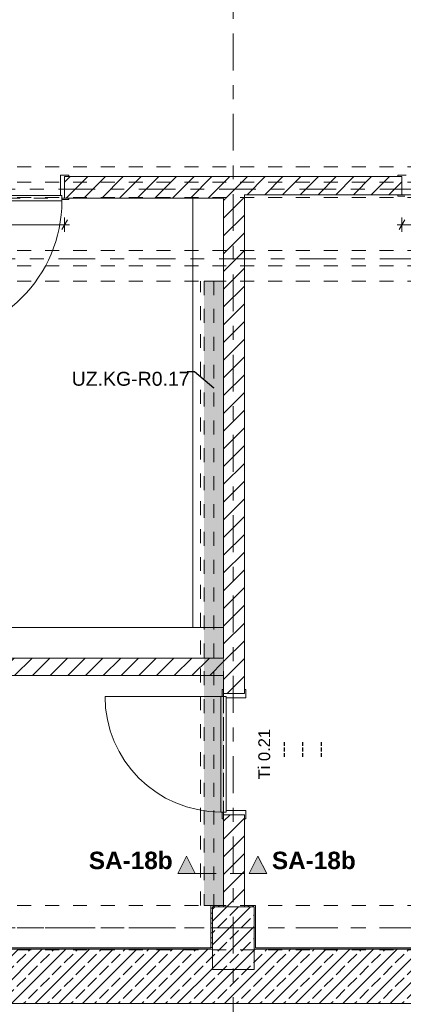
# Model space of a CAD drawing. Header units: metres. Extents: x -3.6 to 84.5, y -11 to 16.8.
# Tile 21 of 78: x 20.6 to 23.3, y 0 to 7.1. Entities that reach past the tile are written whole.
import ezdxf

# ---------------------------------------------------------------- set-up
doc = ezdxf.new("R2010")
doc.units = ezdxf.units.M
doc.header["$MEASUREMENT"] = 0
for name, pattern in [('Achse', [0.2, 0.1, -0.05, 0, -0.05]), ('Schnittlinie', [0.3, 0.15, -0.075, 0, -0.075]), ('Strichlinie doppelt', [0.546806, 0.264583, -0.105833, 0.070556, -0.105833]), ('Strichlinie eng', [0.115, 0.075, -0.04]), ('Untersicht', [0.1, 0.075, -0.025]), ('Wipeout_Contour', [1, 0, -1])]:
    doc.linetypes.add(name, pattern=pattern)
for name, color, linetype in [('152 - Bemaßung_ Beschriftung.Ausbau', 7, 'Continuous'), ('203 - Marker.Schnitt - Ausbaudetail SA', 7, 'Continuous'), ('451 - Universal.Achsen Raster', 7, 'Continuous'), ('603 - Struktur.Bodenplatte_ Decke Roh', 7, 'Continuous'), ('604 - Struktur.Wand Aussen', 7, 'Continuous'), ('605 - Struktur.Wand Innen', 7, 'Continuous'), ('607 - Struktur.Stütze', 7, 'Continuous'), ('608 - Struktur.Träger', 7, 'Continuous'), ('612 - Struktur.Stahlbau', 7, 'Continuous'), ('650 - Abdeckung.Fußboden Aufbau', 7, 'Continuous'), ('Abbruch_605 - Struktur.Wand Innen', 7, 'Continuous'), ('Abbruch_606 - Struktur.Wand Innen Ausbau', 7, 'Continuous'), ('Neubau_152 - Bemaßung_ Beschriftung.Ausbau', 7, 'Continuous'), ('Neubau_612 - Struktur.Stahlbau', 7, 'Continuous'), ('Neubau_650 - Abdeckung.Fußboden Aufbau', 7, 'Continuous'), ('Neubau_653 - Abdeckung.TB Verkofferung', 7, 'Continuous')]:
    doc.layers.add(name, color=color, linetype=linetype)
doc.styles.add('ERSTELLTER_STIL_1', font='arial.ttf')
doc.styles.add('ERSTELLTER_STIL_2', font='txt')
doc.linetypes.add('Abbruch 1', pattern='A,0,[1,2022.0244.A_L5A-PL02.01_iB_Grundriss Kellergeschoss1.Shx,S=0.001984,R=0,X=0,Y=0],-0.25,0', length=0.25)
doc.dimstyles.new('ERSTELLTER_STIL__1', dxfattribs={"dimtxt": 0.1, "dimasz": 0.0532, "dimexe": 0.18, "dimexo": 0.0625, "dimgap": 0, "dimtad": 1, "dimtih": 1, "dimtoh": 1, "dimzin": 0, "dimdsep": 46, "dimtxsty": 'ERSTELLTER_STIL_2', "dimblk": 'ARROWHEAD_2', "dimblk1": 'ARROWHEAD_2', "dimblk2": 'ARROWHEAD_2', "dimcen": 0.09, "dimse1": 1, "dimse2": 1, "dimclrd": 7, "dimclre": 7, "dimclrt": 7, "dimazin": 0, "dimtfac": 1, "dimtdec": 4, "dimtmove": 0, "dimatfit": 3, "dimfxl": 1, "dimtolj": 1, "dimtzin": 0, "dimarcsym": 0})
doc.dimstyles.new('ERSTELLTER_STIL__2', dxfattribs={"dimtxt": 0.1, "dimasz": 0.0532, "dimexe": 0.18, "dimexo": 0.0625, "dimgap": 0, "dimtad": 1, "dimtih": 1, "dimtoh": 1, "dimzin": 0, "dimdsep": 46, "dimtxsty": 'ERSTELLTER_STIL_2', "dimblk": 'ARROWHEAD_2', "dimblk1": 'ARROWHEAD_2', "dimblk2": 'ARROWHEAD_2', "dimcen": 0.09, "dimse1": 1, "dimse2": 1, "dimclrd": 7, "dimclre": 7, "dimclrt": 7, "dimazin": 0, "dimtfac": 1, "dimtdec": 4, "dimtmove": 2, "dimatfit": 3, "dimfxl": 1, "dimtolj": 1, "dimtzin": 0, "dimarcsym": 0})
doc.dimstyles.new('ERSTELLTER_STIL__7', dxfattribs={"dimtxt": 0.18, "dimasz": 0.00912, "dimexe": 0.18, "dimexo": 0.0625, "dimgap": 0, "dimtad": 0, "dimtih": 1, "dimtoh": 1, "dimdec": 4, "dimzin": 0, "dimdsep": 46, "dimcen": 0.09, "dimadec": 0, "dimazin": 0, "dimtfac": 1, "dimtdec": 4, "dimtmove": 0, "dimatfit": 3, "dimldrblk": 'ARROWHEAD_11', "dimfxl": 1, "dimtolj": 1, "dimtzin": 0, "dimarcsym": 0})
pattern_1 = [(45, (0, 0), (-0.0636396, 0.0636396), [])]
pattern_2 = [(45, (0, 0), (-0.01767767, 0.01767767), [0, -0.025])]
pattern_3 = [(45, (0, 0), (-0.0848528, 0.0848528), []), (45, (-0.04243, 0.04243), (-0.0848528, 0.0848528), [0.09, -0.03])]

# ---------------------------------------------------------------- blocks, each defined once
blk = doc.blocks.new('ARROWHEAD_11')
at = {"color": 0, "linetype": 'Continuous', "lineweight": 0}
blk.add_line((0, 0), (-1, 0), dxfattribs=at)
at = {"color": 0, "linetype": 'Continuous', "lineweight": 0, "const_width": 0.25, "flags": 128}
blk.add_lwpolyline([(-0.125, 0, 1), (0.125, 0, 1)], format="xyb", close=True, dxfattribs=at)
blk = doc.blocks.new('*D51')
at = {"layer": '152 - Bemaßung_ Beschriftung.Ausbau', "color": 7, "linetype": 'Continuous', "lineweight": 5}
for p, q in [((-0.1048, -4.025), (-0.1452, -4.095)), ((-0.125, -4.1125), (-0.125, -4.0075)), ((0.0052, -4.025), (-0.0352, -4.095)), ((-0.015, -4.1125), (-0.015, -4.0075)), ((-0.1592, -4.06), (-0.125, -4.06)), ((-0.125, -4.06), (-0.015, -4.06)), ((-0.015, -4.06), (52.7, -4.06))]:
    blk.add_line(p, q, dxfattribs=at)
at = {"layer": '152 - Bemaßung_ Beschriftung.Ausbau', "color": 7, "lineweight": 5, "insert": (-0.1416, -4.0505), "char_height": 0.1, "attachment_point": 7, "style": 'ERSTELLTER_STIL_2'}
blk.add_mtext('\\A1;{\\pql;\\fArial|b0|i0|c0|p38;11}', dxfattribs=at)
blk = doc.blocks.new('ARROWHEAD_2')
at = {"color": 0, "linetype": 'Continuous', "lineweight": 0}
for p, q in [((0, 0), (-1, 0)), ((-0.38, -0.66), (0.38, 0.66))]:
    blk.add_line(p, q, dxfattribs=at)
blk = doc.blocks.new('*D52')
at = {"layer": '152 - Bemaßung_ Beschriftung.Ausbau', "color": 7, "linetype": 'Continuous', "lineweight": 5}
for p, q in [((0.0052, -4.025), (-0.0352, -4.095)), ((52.7202, -4.025), (52.6798, -4.095)), ((52.7, -4.1125), (52.7, -4.0075)), ((-0.015, -4.06), (52.7, -4.06))]:
    blk.add_line(p, q, dxfattribs=at)
at = {"layer": '152 - Bemaßung_ Beschriftung.Ausbau', "color": 7, "lineweight": 5, "insert": (26.1465, -4.0594), "char_height": 0.1, "attachment_point": 7, "style": 'ERSTELLTER_STIL_2'}
blk.add_mtext('\\A1;{\\pql;\\fArial|b0|i0|c0|p38;52,71\\fArial|b0|i0|c0|p38;\\A1{\\H.66x;\\S5^  ;}}', dxfattribs=at)
blk = doc.blocks.new('*D69')
at = {"layer": '152 - Bemaßung_ Beschriftung.Ausbau', "color": 7, "linetype": 'Continuous', "lineweight": 5}
for p, q in [((18.68, -5.1125), (18.68, -5.0075)), ((21.98, -5.1125), (21.98, -5.0075)), ((18.7002, -5.025), (18.6598, -5.095)), ((18.68, -5.06), (21.98, -5.06)), ((22.0002, -5.025), (21.9598, -5.095))]:
    blk.add_line(p, q, dxfattribs=at)
at = {"layer": '152 - Bemaßung_ Beschriftung.Ausbau', "color": 7, "lineweight": 5, "insert": (20.197, -5.04), "char_height": 0.1, "attachment_point": 7, "style": 'ERSTELLTER_STIL_2'}
blk.add_mtext('\\A1;{\\pql;\\fArial|b0|i0|c0|p38;3,30}', dxfattribs=at)
blk = doc.blocks.new('*D70')
at = {"layer": '152 - Bemaßung_ Beschriftung.Ausbau', "color": 7, "linetype": 'Continuous', "lineweight": 5}
for p, q in [((21.98, -5.1125), (21.98, -5.0075)), ((22.28, -5.1125), (22.28, -5.0075)), ((22.0002, -5.025), (21.9598, -5.095)), ((21.98, -5.06), (22.28, -5.06)), ((22.3002, -5.025), (22.2598, -5.095))]:
    blk.add_line(p, q, dxfattribs=at)
at = {"layer": '152 - Bemaßung_ Beschriftung.Ausbau', "color": 7, "lineweight": 5, "insert": (22.0541, -5.04), "char_height": 0.1, "attachment_point": 7, "style": 'ERSTELLTER_STIL_2'}
blk.add_mtext('\\A1;{\\pql;\\fArial|b0|i0|c0|p38;30}', dxfattribs=at)
blk = doc.blocks.new('*D71')
at = {"layer": '152 - Bemaßung_ Beschriftung.Ausbau', "color": 7, "linetype": 'Continuous', "lineweight": 5}
for p, q in [((22.28, -5.1125), (22.28, -5.0075)), ((25.58, -5.1125), (25.58, -5.0075)), ((22.3002, -5.025), (22.2598, -5.095)), ((22.28, -5.06), (25.58, -5.06)), ((25.6002, -5.025), (25.5598, -5.095))]:
    blk.add_line(p, q, dxfattribs=at)
at = {"layer": '152 - Bemaßung_ Beschriftung.Ausbau', "color": 7, "lineweight": 5, "insert": (23.797, -5.04), "char_height": 0.1, "attachment_point": 7, "style": 'ERSTELLTER_STIL_2'}
blk.add_mtext('\\A1;{\\pql;\\fArial|b0|i0|c0|p38;3,30}', dxfattribs=at)
blk = doc.blocks.new('*D178')
at = {"layer": '152 - Bemaßung_ Beschriftung.Ausbau', "color": 7, "linetype": 'Continuous', "lineweight": 5}
for p, q in [((-0.1592, 14.855), (-0.125, 14.855)), ((-0.1048, 14.89), (-0.1452, 14.82)), ((-0.125, 14.8025), (-0.125, 14.9075)), ((-0.125, 14.855), (-0.015, 14.855)), ((0.0052, 14.89), (-0.0352, 14.82)), ((-0.015, 14.8025), (-0.015, 14.9075)), ((-0.015, 14.855), (31.315, 14.855))]:
    blk.add_line(p, q, dxfattribs=at)
at = {"layer": '152 - Bemaßung_ Beschriftung.Ausbau', "color": 7, "lineweight": 5, "insert": (-0.1401, 14.8645), "char_height": 0.1, "attachment_point": 7, "style": 'ERSTELLTER_STIL_2'}
blk.add_mtext('\\A1;{\\pql;\\fArial|b0|i0|c0|p38;11}', dxfattribs=at)
blk = doc.blocks.new('*D179')
at = {"layer": '152 - Bemaßung_ Beschriftung.Ausbau', "color": 7, "linetype": 'Continuous', "lineweight": 5}
for p, q in [((0.0052, 14.89), (-0.0352, 14.82)), ((-0.015, 14.855), (31.315, 14.855))]:
    blk.add_line(p, q, dxfattribs=at)
blk = doc.blocks.new('*D231')
at = {"layer": '152 - Bemaßung_ Beschriftung.Ausbau', "color": 7, "linetype": 'Continuous', "lineweight": 5}
for p, q in [((23.3058, 5.595), (23.34, 5.595)), ((23.3602, 5.63), (23.3198, 5.56)), ((23.34, 5.5425), (23.34, 5.6475)), ((23.34, 5.595), (24.38, 5.595)), ((24.4002, 5.63), (24.3598, 5.56)), ((24.38, 5.5425), (24.38, 5.6475))]:
    blk.add_line(p, q, dxfattribs=at)
at = {"layer": '152 - Bemaßung_ Beschriftung.Ausbau', "color": 7, "lineweight": 5, "char_height": 0.1, "attachment_point": 7, "style": 'ERSTELLTER_STIL_2'}
for s, insert in [('\\A1;{\\pql;\\fArial|b0|i0|c0|p38;1,04}', (23.727, 5.615)), ('\\A1;{\\pql;\\fArial|b0|i0|c0|p38;1,99}', (23.727, 5.475))]:
    blk.add_mtext(s, dxfattribs=dict(at, insert=insert))
blk = doc.blocks.new('*D234')
at = {"layer": '152 - Bemaßung_ Beschriftung.Ausbau', "color": 7, "linetype": 'Continuous', "lineweight": 5}
for p, q in [((19.9202, 5.63), (19.8798, 5.56)), ((19.9, 5.5425), (19.9, 5.6475)), ((19.9, 5.595), (20.92, 5.595)), ((20.8998, 5.56), (20.9402, 5.63)), ((20.92, 5.5425), (20.92, 5.6475)), ((20.92, 5.595), (20.9542, 5.595))]:
    blk.add_line(p, q, dxfattribs=at)
at = {"layer": '152 - Bemaßung_ Beschriftung.Ausbau', "color": 7, "lineweight": 5, "char_height": 0.1, "attachment_point": 7, "style": 'ERSTELLTER_STIL_2'}
for s, insert in [('\\A1;{\\pql;\\fArial|b0|i0|c0|p38;1,02}', (20.277, 5.615)), ('\\A1;{\\pql;\\fArial|b0|i0|c0|p38;1,99}', (20.277, 5.475))]:
    blk.add_mtext(s, dxfattribs=dict(at, insert=insert))
blk = doc.blocks.new('*D291')
at = {"layer": '152 - Bemaßung_ Beschriftung.Ausbau', "color": 7, "linetype": 'Continuous', "lineweight": 5}
for p, q in [((22.06, -4.6125), (22.06, -4.5075)), ((18.7602, -4.525), (18.7198, -4.595)), ((18.74, -4.56), (22.06, -4.56)), ((22.0802, -4.525), (22.0398, -4.595))]:
    blk.add_line(p, q, dxfattribs=at)
at = {"layer": '152 - Bemaßung_ Beschriftung.Ausbau', "color": 7, "lineweight": 5, "char_height": 0.1, "attachment_point": 7, "style": 'ERSTELLTER_STIL_2'}
for s, insert in [('\\A1;{\\pql;\\fArial|b0|i0|c0|p38;14}', (18.7602, -4.54)), ('\\A1;{\\pql;\\fArial|b0|i0|c0|p38;3,32}', (20.267, -4.54)), ('\\A1;{\\pql;\\fArial|b0|i0|c0|p38;15}', (21.888, -4.54))]:
    blk.add_mtext(s, dxfattribs=dict(at, insert=insert))
blk = doc.blocks.new('*D292')
at = {"layer": '152 - Bemaßung_ Beschriftung.Ausbau', "color": 7, "linetype": 'Continuous', "lineweight": 5}
for p, q in [((22.06, -4.6125), (22.06, -4.5075)), ((22.21, -4.6125), (22.21, -4.5075)), ((22.0802, -4.525), (22.0398, -4.595)), ((22.06, -4.56), (22.21, -4.56)), ((22.2302, -4.525), (22.1898, -4.595))]:
    blk.add_line(p, q, dxfattribs=at)
blk = doc.blocks.new('*D293')
at = {"layer": '152 - Bemaßung_ Beschriftung.Ausbau', "color": 7, "linetype": 'Continuous', "lineweight": 5}
for p, q in [((22.21, -4.6125), (22.21, -4.5075)), ((25.66, -4.6125), (25.66, -4.5075)), ((22.2302, -4.525), (22.1898, -4.595)), ((22.21, -4.56), (25.66, -4.56)), ((25.6802, -4.525), (25.6398, -4.595))]:
    blk.add_line(p, q, dxfattribs=at)
at = {"layer": '152 - Bemaßung_ Beschriftung.Ausbau', "color": 7, "lineweight": 5, "char_height": 0.1, "attachment_point": 7, "style": 'ERSTELLTER_STIL_2'}
for s, insert in [('\\A1;{\\pql;\\fArial|b0|i0|c0|p38;3,45}', (23.7261, -4.54)), ('\\A1;{\\pql;\\fArial|b0|i0|c0|p38;14}', (25.488, -4.54))]:
    blk.add_mtext(s, dxfattribs=dict(at, insert=insert))

msp = doc.modelspace()

# ---------------------------------------------------------------- hatches: boundary and pattern name
at = {"layer": '203 - Marker.Schnitt - Ausbaudetail SA', "linetype": 'Continuous', "lineweight": 0, "true_color": 0x000000}
msp.add_hatch(color=18, dxfattribs=at).paths.add_polyline_path([(21.7325, 0.9384), (21.8575, 0.9384), (21.795, 1.0634)])
at = {"layer": '604 - Struktur.Wand Aussen', "linetype": 'Continuous', "lineweight": 0, "true_color": 0x000000}
h = msp.add_hatch(dxfattribs=at)
h.set_pattern_fill('Beton__Stahlbeton_0001', color=18, style=0, pattern_type=2)
h.set_pattern_definition(pattern_3)
h.paths.add_polyline_path([(18.68, 0.25), (18.53, 0.25), (18.53, 0.005), (25.73, 0.005), (25.73, 0.25), (25.58, 0.25), (25.58, 0.395), (22.28, 0.395), (22.28, 0.25), (21.98, 0.25), (21.98, 0.395), (18.68, 0.395)])
h = msp.add_hatch(dxfattribs=at)
h.set_pattern_fill('Gips_0001', color=18, style=0, pattern_type=2)
h.set_pattern_definition(pattern_2)
h.paths.add_polyline_path([(18.69, 0.405), (18.69, 0.395), (21.97, 0.395), (21.97, 0.405)])
h = msp.add_hatch(dxfattribs=at)
h.set_pattern_fill('Gips_0001', color=18, style=0, pattern_type=2)
h.set_pattern_definition(pattern_2)
h.paths.add_polyline_path([(22.29, 0.405), (22.29, 0.395), (25.57, 0.395), (25.57, 0.405)])
at = {"layer": '607 - Struktur.Stütze', "linetype": 'Continuous', "lineweight": 0, "true_color": 0x000000}
h = msp.add_hatch(dxfattribs=at)
h.set_pattern_fill('Gips_0001', color=18, style=0, pattern_type=2)
h.set_pattern_definition(pattern_2)
h.paths.add_polyline_path([(21.98, 0.405), (21.97, 0.405), (21.97, 0.395), (21.98, 0.395)])
h = msp.add_hatch(dxfattribs=at)
h.set_pattern_fill('Gips_0001', color=18, style=0, pattern_type=2)
h.set_pattern_definition(pattern_2)
h.paths.add_polyline_path([(22.29, 0.405), (22.28, 0.405), (22.28, 0.395), (22.29, 0.395)])

# ---------------------------------------------------------------- linework, layer by layer
at = {"layer": '203 - Marker.Schnitt - Ausbaudetail SA', "color": 7, "linetype": 'Continuous', "lineweight": 13, "flags": 128}
msp.add_lwpolyline([(21.7325, 0.9384), (21.8575, 0.9384), (21.795, 1.0634)], close=True, dxfattribs=at)
at = {"layer": '451 - Universal.Achsen Raster', "color": 160, "linetype": 'Strichlinie doppelt', "lineweight": 9, "true_color": 0x3232ff}
msp.add_line((64.935, 0.55), (-3.175, 0.55), dxfattribs=at)
at = {"layer": '603 - Struktur.Bodenplatte_ Decke Roh', "color": 7, "linetype": 'Continuous', "lineweight": 13, "flags": 128}
msp.add_lwpolyline([(-0.015, 0.005), (52.315, 0.005), (52.315, 0.045), (54.38, 0.045), (54.38, 0.005), (62.275, 0.005), (62.275, 13.695), (-0.015, 13.695)], close=True, dxfattribs=at)
at = {"layer": '604 - Struktur.Wand Aussen', "color": 7, "linetype": 'Continuous', "lineweight": 18}
for p, q in [((21.98, 0.395), (18.68, 0.395)), ((25.58, 0.395), (22.28, 0.395)), ((18.53, 0.005), (25.73, 0.005))]:
    msp.add_line(p, q, dxfattribs=at)
at = {"layer": '604 - Struktur.Wand Aussen', "color": 7, "linetype": 'Continuous', "lineweight": 13, "flags": 128}
for points in [[(21.97, 0.405), (18.69, 0.405)], [(25.57, 0.405), (22.29, 0.405)]]:
    msp.add_lwpolyline(points, dxfattribs=at)
at = {"layer": '608 - Struktur.Träger', "color": 7, "linetype": 'Untersicht', "lineweight": 13}
for p, q in [((0.38, 6.01), (61.88, 6.01)), ((0.38, 0.39), (61.88, 0.39))]:
    msp.add_line(p, q, dxfattribs=at)
at = {"layer": '608 - Struktur.Träger', "color": 7, "linetype": 'Achse', "lineweight": 9}
msp.add_line((0.38, 0.55), (61.88, 0.55), dxfattribs=at)
at = {"layer": '650 - Abdeckung.Fußboden Aufbau', "color": 7, "linetype": 'Continuous', "lineweight": 13, "flags": 128}
for points in [[(20.92, 5.785), (20.92, 5.94), (23.34, 5.94), (23.34, 5.81)], [(23.34, 5.81), (22.21, 5.81)], [(22.21, 5.81), (22.21, 2.23)], [(21.84, 5.785), (20.92, 5.785)], [(22.06, 1.36), (22.21, 1.36), (22.21, 0.71), (22.29, 0.71), (22.29, 0.405), (25.57, 0.405), (25.57, 0.71), (25.66, 0.71), (25.66, 3.8945)], [(22.06, 2.23), (22.06, 2.36)], [(22.21, 2.23), (22.06, 2.23)], [(18.74, 0.405), (21.97, 0.405), (21.97, 0.71), (22.06, 0.71), (22.06, 1.36)]]:
    msp.add_lwpolyline(points, dxfattribs=at)
at = {"layer": '650 - Abdeckung.Fußboden Aufbau', "color": 7, "linetype": 'Strichlinie eng', "lineweight": 13, "flags": 128}
for points in [[(23.34, 5.81), (24.38, 5.81)], [(19.9, 5.785), (20.92, 5.785)], [(22.06, 1.36), (22.06, 2.23)]]:
    msp.add_lwpolyline(points, dxfattribs=at)
at = {"layer": 'Abbruch_606 - Struktur.Wand Innen Ausbau', "color": 7, "linetype": 'Abbruch 1', "lineweight": 18, "flags": 128}
for points in [[(22.06, 5.785), (21.84, 5.785)], [(21.84, 5.785), (21.84, 2.705)], [(22.06, 2.705), (22.06, 5.785)]]:
    msp.add_lwpolyline(points, dxfattribs=at)
at = {"layer": 'Neubau_612 - Struktur.Stahlbau', "color": 1, "linetype": 'Untersicht', "lineweight": 13}
msp.add_line((21.92, 5.19), (21.92, 0.71), dxfattribs=at)
at = {"layer": 'Neubau_612 - Struktur.Stahlbau', "color": 1, "linetype": 'Achse', "lineweight": 9}
msp.add_line((21.99, 5.19), (21.99, 0.71), dxfattribs=at)
at = {"layer": 'Neubau_650 - Abdeckung.Fußboden Aufbau', "color": 1, "linetype": 'Continuous', "lineweight": 13, "flags": 128}
msp.add_lwpolyline([(21.84, 5.785), (22.06, 5.785), (22.06, 2.36)], dxfattribs=at)
at = {"layer": 'Neubau_650 - Abdeckung.Fußboden Aufbau', "color": 1, "linetype": 'Strichlinie eng', "lineweight": 13, "flags": 128}
for points in [[(21.84, 2.705), (21.84, 5.785)], [(18.6, 2.705), (21.84, 2.705)], [(22.06, 2.36), (18.74, 2.36)]]:
    msp.add_lwpolyline(points, dxfattribs=at)
at = {"layer": 'Neubau_653 - Abdeckung.TB Verkofferung', "color": 1, "linetype": 'Untersicht', "lineweight": 9}
for p, q in [((21.895, 0.71), (21.895, 5.19)), ((22.06, 5.19), (21.895, 5.19)), ((22.06, 0.71), (22.06, 5.19)), ((22.06, 0.71), (21.895, 0.71))]:
    msp.add_line(p, q, dxfattribs=at)

# ---------------------------------------------------------------- texts
at = {"layer": '203 - Marker.Schnitt - Ausbaudetail SA', "color": 7, "lineweight": 13, "char_height": 0.125, "style": 'ERSTELLTER_STIL_1'}
for s, insert, attachment_point in [('\\A1;{\\pqr;\\pt0;\\fArial|b1|i0|c0|p38;SA-18b}', (21.695, 0.9684), 9), ('\\A1;{\\pql;\\pt0;\\fArial|b1|i0|c0|p38;SA-18b}', (22.4071, 0.9684), 7)]:
    msp.add_mtext(s, dxfattribs=dict(at, insert=insert, attachment_point=attachment_point))
at = {"layer": '605 - Struktur.Wand Innen', "color": 7, "lineweight": 9, "char_height": 0.085, "rotation": 90, "style": 'ERSTELLTER_STIL_2'}
for s, insert, attachment_point in [('\\A1;{\\pqc;\\pt0;\\fArial|b0|i0|c0|p38;Ti 0.21}', (22.3958, 1.795), 8), ('\\A1;{\\pql;\\pt0;\\fArial|b0|i0|c0|p38;---}', (22.443, 1.7694), 1), ('\\A1;{\\pql;\\pt0;\\fArial|b0|i0|c0|p38;---}', (22.5766, 1.7694), 1), ('\\A1;{\\pql;\\pt0;\\fArial|b0|i0|c0|p38;---}', (22.7101, 1.7694), 1), ('\\A1;{\\pqr;\\pt0;\\fArial|b0|i0|c0|p38;}', (22.4236, 1.7041), 3), ('\\A1;{\\pqr;\\pt0;\\fArial|b0|i0|c0|p38;}', (22.5571, 1.7041), 3), ('\\A1;{\\pqr;\\pt0;\\fArial|b0|i0|c0|p38;}', (22.6907, 1.7041), 3)]:
    msp.add_mtext(s, dxfattribs=dict(at, insert=insert, attachment_point=attachment_point))
at = {"layer": 'Neubau_152 - Bemaßung_ Beschriftung.Ausbau', "color": 7, "linetype": 'Continuous', "lineweight": 9, "insert": (20.9706, 4.539), "char_height": 0.1, "attachment_point": 1, "style": 'ERSTELLTER_STIL_2'}
msp.add_mtext('\\A1;{\\pql;\\fArial|b0|i0|c0|p38;UZ.KG-R0.17}', dxfattribs=at)

# ---------------------------------------------------------------- dimensions: what is measured, and where the dimension line sits
at = {"layer": '152 - Bemaßung_ Beschriftung.Ausbau', "color": 7, "linetype": 'Continuous', "lineweight": 5}
for base, p1, p2, dimstyle, picture, middle in [((-0.015, 14.855), (-0.125, 13.805), (-0.015, 6.855), 'ERSTELLTER_STIL__2', '*D178', (-0.0639, 14.9145)), ((-0.015, 14.855), (-0.015, 6.855), (-0.015, 13.695), 'ERSTELLTER_STIL__1', '*D179', (-0.018146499, 14.9250000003)), ((21.98, -5.06), (18.68, 0.25), (21.98, 0.25), 'ERSTELLTER_STIL__1', '*D69', (20.3268, -4.99)), ((22.28, -5.06), (21.98, 0.25), (22.28, 0.25), 'ERSTELLTER_STIL__1', '*D70', (22.1303, -4.99)), ((25.58, -5.06), (22.28, 0.25), (25.58, 0.25), 'ERSTELLTER_STIL__1', '*D71', (23.9268, -4.99))]:
    dim = msp.add_linear_dim(base=base, p1=p1, p2=p2, dimstyle=dimstyle, dxfattribs=at)
    dim.commit()
    dim.dimension.update_dxf_attribs({"geometry": picture, "text_midpoint": middle, "dimtype": 160})

# ---------------------------------------------------------------- leaders
at = {"layer": 'Neubau_152 - Bemaßung_ Beschriftung.Ausbau', "color": 1, "linetype": 'Continuous', "lineweight": 13, "annotation_type": 0, "has_hookline": 1, "hookline_direction": 1, "text_width": 0.8281}
msp.add_leader([(21.99, 4.4226), (21.8507, 4.539), (21.7987, 4.539)], dimstyle='ERSTELLTER_STIL__7', dxfattribs=at)

# ---------------------------------------------------------------- next in the draw order: wipeouts: each hides what was drawn before it
at = {"color": 254, "linetype": 'Wipeout_Contour', "lineweight": 0, "ltscale": 90.244647}
msp.add_wipeout([(22.06, 5.785), (22.06, 2.23), (22.21, 2.23), (22.21, 5.785)], dxfattribs=at).dxf.layer = '605 - Struktur.Wand Innen'
at = {"color": 254, "linetype": 'Wipeout_Contour', "lineweight": 0, "ltscale": 88.666449}
msp.add_wipeout([(22.06, 0.7), (22.21, 0.7), (22.21, 1.36), (22.06, 1.36)], dxfattribs=at).dxf.layer = '605 - Struktur.Wand Innen'

# ---------------------------------------------------------------- next in the draw order: hatches: boundary and pattern name
at = {"layer": '203 - Marker.Schnitt - Ausbaudetail SA', "linetype": 'Continuous', "lineweight": 0, "true_color": 0x000000}
msp.add_hatch(color=18, dxfattribs=at).paths.add_polyline_path([(22.3696, 0.9384), (22.3071, 1.0634), (22.2446, 0.9384)])
at = {"layer": '605 - Struktur.Wand Innen', "linetype": 'Continuous', "lineweight": 0, "true_color": 0x000000}
h = msp.add_hatch(dxfattribs=at)
h.set_pattern_fill('MW_Ziegel_0001', color=18, style=0, pattern_type=2)
h.set_pattern_definition(pattern_1)
h.paths.add_polyline_path([(22.06, 5.785), (22.06, 2.23), (22.21, 2.23), (22.21, 5.785)])
h = msp.add_hatch(dxfattribs=at)
h.set_pattern_fill('MW_Ziegel_0001', color=18, style=0, pattern_type=2)
h.set_pattern_definition(pattern_1)
h.paths.add_polyline_path([(22.06, 0.7), (22.21, 0.7), (22.21, 1.36), (22.06, 1.36)])
at = {"layer": '607 - Struktur.Stütze', "linetype": 'Continuous', "lineweight": 0, "true_color": 0x000000}
h = msp.add_hatch(dxfattribs=at)
h.set_pattern_fill('Gips_0001', color=18, style=0, pattern_type=2)
h.set_pattern_definition(pattern_2)
h.paths.add_polyline_path([(21.97, 0.71), (21.97, 0.405), (21.98, 0.405), (21.98, 0.7), (22.06, 0.7), (22.06, 0.71)])
h = msp.add_hatch(dxfattribs=at)
h.set_pattern_fill('Gips_0001', color=18, style=0, pattern_type=2)
h.set_pattern_definition(pattern_2)
h.paths.add_polyline_path([(22.21, 0.7), (22.28, 0.7), (22.28, 0.405), (22.29, 0.405), (22.29, 0.71), (22.21, 0.71)])
h = msp.add_hatch(dxfattribs=at)
h.set_pattern_fill('Beton__Stahlbeton_0001', color=18, style=0, pattern_type=2)
h.set_pattern_definition(pattern_3)
h.paths.add_polyline_path([(21.98, 0.25), (22.28, 0.25), (22.28, 0.7), (21.98, 0.7)])
at = {"layer": '612 - Struktur.Stahlbau', "linetype": 'Continuous', "lineweight": 0, "true_color": 0x30307f}
msp.add_hatch(color=177, dxfattribs=at).paths.add_polyline_path([(21.92, 5.19), (22.06, 5.19), (22.06, 0.71), (21.92, 0.71)])
at = {"layer": 'Abbruch_605 - Struktur.Wand Innen', "linetype": 'Continuous', "lineweight": 0, "true_color": 0x000000}
h = msp.add_hatch(dxfattribs=at)
h.set_pattern_fill('MW_Ziegel_0001', color=18, style=0, pattern_type=2)
h.set_pattern_definition(pattern_1)
h.paths.add_polyline_path([(22.06, 2.485), (18.6, 2.485), (18.6, 2.36), (22.06, 2.36)])

# ---------------------------------------------------------------- next in the draw order: linework, layer by layer
at = {"layer": '203 - Marker.Schnitt - Ausbaudetail SA', "color": 7, "linetype": 'Schnittlinie', "lineweight": 13}
msp.add_line((21.8575, 0.9384), (22.2446, 0.9384), dxfattribs=at)
at = {"layer": '203 - Marker.Schnitt - Ausbaudetail SA', "color": 7, "linetype": 'Continuous', "lineweight": 13, "flags": 128}
msp.add_lwpolyline([(22.3696, 0.9384), (22.2446, 0.9384), (22.3071, 1.0634)], close=True, dxfattribs=at)
at = {"layer": '451 - Universal.Achsen Raster', "color": 160, "linetype": 'Strichlinie doppelt', "lineweight": 9, "true_color": 0x3232ff}
msp.add_line((64.935, 5.35), (-3.175, 5.35), dxfattribs=at)
at = {"layer": '605 - Struktur.Wand Innen', "color": 7, "linetype": 'Continuous', "lineweight": 13}
for p, q in [((22.04, 2.21), (21.21, 2.21)), ((22.08, 2.21), (22.04, 2.21)), ((22.04, 2.21), (22.04, 1.38)), ((22.05, 2.21), (22.05, 2.26)), ((22.05, 2.26), (22.06, 2.26)), ((22.08, 2.21), (22.05, 2.21)), ((22.06, 2.26), (22.06, 2.23)), ((22.06, 2.23), (22.21, 2.23)), ((22.08, 2.2), (22.08, 2.21)), ((22.08, 1.38), (22.08, 2.21)), ((22.22, 2.2), (22.08, 2.2)), ((22.21, 2.23), (22.21, 2.26)), ((22.21, 2.26), (22.22, 2.26)), ((22.22, 2.26), (22.22, 2.2)), ((22.04, 1.38), (22.08, 1.38)), ((22.08, 1.38), (22.05, 1.38)), ((22.05, 1.38), (22.05, 1.33)), ((22.06, 1.33), (22.06, 1.36)), ((22.06, 1.36), (22.21, 1.36)), ((22.22, 1.39), (22.08, 1.39)), ((22.08, 1.39), (22.08, 1.38)), ((22.21, 1.36), (22.21, 1.33)), ((22.22, 1.33), (22.22, 1.39)), ((22.05, 1.33), (22.06, 1.33)), ((22.21, 1.33), (22.22, 1.33))]:
    msp.add_line(p, q, dxfattribs=at)
at = {"layer": '605 - Struktur.Wand Innen', "color": 7, "linetype": 'Continuous', "lineweight": 18}
for p, q in [((22.06, 2.23), (22.21, 2.23)), ((22.06, 2.23), (22.21, 2.23)), ((22.06, 2.23), (22.21, 2.23)), ((22.06, 1.36), (22.21, 1.36)), ((22.06, 1.36), (22.21, 1.36)), ((22.06, 1.36), (22.21, 1.36))]:
    msp.add_line(p, q, dxfattribs=at)
at = {"layer": '605 - Struktur.Wand Innen', "color": 7, "linetype": 'Continuous', "lineweight": 18, "flags": 128}
for points in [[(22.06, 5.785), (22.06, 2.485)], [(22.21, 2.23), (22.21, 5.785)], [(22.06, 2.36), (22.06, 2.23)], [(22.06, 1.36), (22.06, 0.7)], [(22.21, 0.7), (22.21, 1.36)]]:
    msp.add_lwpolyline(points, dxfattribs=at)
at = {"layer": '605 - Struktur.Wand Innen', "color": 7, "linetype": 'Continuous', "lineweight": 9}
msp.add_arc((22.04, 2.21), 0.83, 180, 270, dxfattribs=at)
at = {"layer": '607 - Struktur.Stütze', "color": 7, "linetype": 'Continuous', "lineweight": 5, "flags": 128}
for points in [[(22.06, 0.71), (21.97, 0.71), (21.97, 0.405)], [(22.29, 0.405), (22.29, 0.71), (22.21, 0.71)]]:
    msp.add_lwpolyline(points, dxfattribs=at)
at = {"layer": '607 - Struktur.Stütze', "color": 7, "linetype": 'Continuous', "lineweight": 13, "flags": 128}
msp.add_lwpolyline([(21.98, 0.25), (22.28, 0.25), (22.28, 0.7), (21.98, 0.7)], close=True, dxfattribs=at)
at = {"layer": '608 - Struktur.Träger', "color": 7, "linetype": 'Untersicht', "lineweight": 13}
for p, q in [((0.38, 5.41), (61.88, 5.41)), ((0.38, 5.19), (61.88, 5.19)), ((0.38, 0.71), (61.88, 0.71))]:
    msp.add_line(p, q, dxfattribs=at)
at = {"layer": '608 - Struktur.Träger', "color": 7, "linetype": 'Achse', "lineweight": 9}
msp.add_line((0.38, 5.3), (61.88, 5.3), dxfattribs=at)
at = {"layer": 'Abbruch_605 - Struktur.Wand Innen', "color": 7, "linetype": 'Abbruch 1', "lineweight": 18, "flags": 128}
for points in [[(22.06, 2.485), (18.6, 2.485)], [(18.6, 2.36), (22.06, 2.36)]]:
    msp.add_lwpolyline(points, dxfattribs=at)
at = {"layer": 'Abbruch_606 - Struktur.Wand Innen Ausbau', "color": 7, "linetype": 'Abbruch 1', "lineweight": 18, "flags": 128}
for points in [[(22.06, 2.705), (18.6, 2.705)], [(22.06, 2.485), (22.06, 2.705)], [(22.06, 2.485), (22.06, 2.705)], [(18.6, 2.485), (22.06, 2.485)]]:
    msp.add_lwpolyline(points, dxfattribs=at)
at = {"layer": 'Neubau_612 - Struktur.Stahlbau', "color": 1, "linetype": 'Untersicht', "lineweight": 13}
for p, q in [((21.92, 5.19), (22.06, 5.19)), ((22.06, 5.19), (22.06, 0.71)), ((21.92, 0.71), (22.06, 0.71))]:
    msp.add_line(p, q, dxfattribs=at)

# ---------------------------------------------------------------- next in the draw order: dimensions: what is measured, and where the dimension line sits
at = {"layer": '152 - Bemaßung_ Beschriftung.Ausbau', "color": 7, "linetype": 'Continuous', "lineweight": 5}
for base, p1, p2, picture, middle in [((22.21, -4.56), (22.06, 3.2425), (22.21, 3.32), '*D292', (21.9642, -4.49)), ((25.66, -4.56), (22.21, 3.32), (25.66, 2.95), '*D293', (23.856, -4.49)), ((22.06, -4.56), (18.74, 1.3825), (22.06, 3.2425), '*D291', (20.3969, -4.49))]:
    dim = msp.add_linear_dim(base=base, p1=p1, p2=p2, dimstyle='ERSTELLTER_STIL__1', dxfattribs=at)
    dim.commit()
    dim.dimension.update_dxf_attribs({"geometry": picture, "text_midpoint": middle, "dimtype": 160})

# ---------------------------------------------------------------- next in the draw order: wipeouts: each hides what was drawn before it
at = {"color": 254, "linetype": 'Wipeout_Contour', "lineweight": 0, "ltscale": 94.092495}
msp.add_wipeout([(22.21, 5.94), (22.21, 5.81), (23.34, 5.81), (23.34, 5.94)], dxfattribs=at).dxf.layer = '605 - Struktur.Wand Innen'

# ---------------------------------------------------------------- next in the draw order: hatches: boundary and pattern name
at = {"layer": '605 - Struktur.Wand Innen', "linetype": 'Continuous', "lineweight": 0, "true_color": 0x000000}
h = msp.add_hatch(dxfattribs=at)
h.set_pattern_fill('MW_Ziegel_0001', color=18, style=0, pattern_type=2)
h.set_pattern_definition(pattern_1)
h.paths.add_polyline_path([(22.21, 5.94), (22.21, 5.81), (23.34, 5.81), (23.34, 5.94)])

# ---------------------------------------------------------------- next in the draw order: linework, layer by layer
at = {"layer": '605 - Struktur.Wand Innen', "color": 7, "linetype": 'Continuous', "lineweight": 13}
for p, q in [((23.31, 5.94), (23.31, 5.95)), ((23.31, 5.95), (23.37, 5.95)), ((23.34, 5.94), (23.31, 5.94)), ((23.34, 5.81), (23.34, 5.94)), ((23.31, 5.8), (23.31, 5.81)), ((23.31, 5.81), (23.34, 5.81)), ((23.36, 5.8), (23.31, 5.8))]:
    msp.add_line(p, q, dxfattribs=at)
at = {"layer": '605 - Struktur.Wand Innen', "color": 7, "linetype": 'Continuous', "lineweight": 18}
msp.add_line((23.34, 5.81), (23.34, 5.94), dxfattribs=at)
msp.add_line((23.34, 5.81), (23.34, 5.94), dxfattribs=at)
msp.add_line((23.34, 5.81), (23.34, 5.94), dxfattribs=at)
at = {"layer": '605 - Struktur.Wand Innen', "color": 7, "linetype": 'Continuous', "lineweight": 18, "flags": 128}
for points in [[(23.34, 5.94), (22.21, 5.94)], [(22.21, 5.81), (23.34, 5.81)]]:
    msp.add_lwpolyline(points, dxfattribs=at)

# ---------------------------------------------------------------- next in the draw order: dimensions: what is measured, and where the dimension line sits
at = {"layer": '152 - Bemaßung_ Beschriftung.Ausbau', "color": 7, "linetype": 'Continuous', "lineweight": 5}
dim = msp.add_linear_dim(base=(24.38, 5.595), p1=(23.34, 5.8), p2=(24.38, 5.8), dimstyle='ERSTELLTER_STIL__1', dxfattribs=at)
dim.commit()
dim.dimension.update_dxf_attribs({"geometry": '*D231', "text_midpoint": (23.8568, 5.665), "dimtype": 160})

# ---------------------------------------------------------------- next in the draw order: wipeouts: each hides what was drawn before it
at = {"color": 254, "linetype": 'Wipeout_Contour', "lineweight": 0, "ltscale": 68.152187}
msp.add_wipeout([(22.06, 5.785), (22.21, 5.785), (22.21, 5.94)], dxfattribs=at).dxf.layer = '605 - Struktur.Wand Innen'

# ---------------------------------------------------------------- next in the draw order: hatches: boundary and pattern name
at = {"layer": '605 - Struktur.Wand Innen', "linetype": 'Continuous', "lineweight": 0, "true_color": 0x000000}
h = msp.add_hatch(dxfattribs=at)
h.set_pattern_fill('MW_Ziegel_0001', color=18, style=0, pattern_type=2)
h.set_pattern_definition(pattern_1)
h.paths.add_polyline_path([(22.06, 5.785), (22.21, 5.785), (22.21, 5.94)])

# ---------------------------------------------------------------- next in the draw order: wipeouts: each hides what was drawn before it
at = {"color": 254, "linetype": 'Wipeout_Contour', "lineweight": 0, "ltscale": 69.269447}
msp.add_wipeout([(22.06, 5.785), (22.21, 5.94), (22.06, 5.94)], dxfattribs=at).dxf.layer = '605 - Struktur.Wand Innen'

# ---------------------------------------------------------------- next in the draw order: hatches: boundary and pattern name
at = {"layer": '605 - Struktur.Wand Innen', "linetype": 'Continuous', "lineweight": 0, "true_color": 0x000000}
h = msp.add_hatch(dxfattribs=at)
h.set_pattern_fill('MW_Ziegel_0001', color=18, style=0, pattern_type=2)
h.set_pattern_definition(pattern_1)
h.paths.add_polyline_path([(22.06, 5.785), (22.21, 5.94), (22.06, 5.94)])

# ---------------------------------------------------------------- next in the draw order: linework, layer by layer
at = {"layer": '451 - Universal.Achsen Raster', "color": 160, "linetype": 'Strichlinie doppelt', "lineweight": 9, "true_color": 0x3232ff}
msp.add_line((22.13, -10.585), (22.13, 16.355), dxfattribs=at)
at = {"layer": '605 - Struktur.Wand Innen', "color": 7, "linetype": 'Continuous', "lineweight": 18, "flags": 128}
msp.add_lwpolyline([(22.21, 5.81), (22.21, 5.785)], dxfattribs=at)

# ---------------------------------------------------------------- next in the draw order: wipeouts: each hides what was drawn before it
at = {"color": 254, "linetype": 'Wipeout_Contour', "lineweight": 0, "ltscale": 89.111376}
msp.add_wipeout([(20.92, 5.94), (20.92, 5.785), (22.06, 5.785), (22.06, 5.94)], dxfattribs=at).dxf.layer = '605 - Struktur.Wand Innen'

# ---------------------------------------------------------------- next in the draw order: hatches: boundary and pattern name
at = {"layer": '605 - Struktur.Wand Innen', "linetype": 'Continuous', "lineweight": 0, "true_color": 0x000000}
h = msp.add_hatch(dxfattribs=at)
h.set_pattern_fill('MW_Ziegel_0001', color=18, style=0, pattern_type=2)
h.set_pattern_definition(pattern_1)
h.paths.add_polyline_path([(20.92, 5.94), (20.92, 5.785), (22.06, 5.785), (22.06, 5.94)])

# ---------------------------------------------------------------- next in the draw order: linework, layer by layer
at = {"layer": '451 - Universal.Achsen Raster', "color": 160, "linetype": 'Strichlinie doppelt', "lineweight": 9, "true_color": 0x3232ff}
msp.add_line((64.935, 5.85), (-3.175, 5.85), dxfattribs=at)
at = {"layer": '605 - Struktur.Wand Innen', "color": 7, "linetype": 'Continuous', "lineweight": 13}
for p, q in [((20.89, 5.95), (20.89, 5.805)), ((20.95, 5.95), (20.89, 5.95)), ((20.92, 5.785), (20.92, 5.94)), ((20.92, 5.94), (20.95, 5.94)), ((20.95, 5.94), (20.95, 5.95)), ((20.9, 5.805), (19.92, 5.805)), ((20.89, 5.805), (20.9, 5.805)), ((20.9, 5.805), (20.9, 5.775)), ((20.9, 5.765), (20.9, 5.805)), ((19.92, 5.765), (20.9, 5.765)), ((20.9, 5.775), (20.95, 5.775)), ((20.95, 5.785), (20.92, 5.785)), ((20.95, 5.775), (20.95, 5.785))]:
    msp.add_line(p, q, dxfattribs=at)
at = {"layer": '605 - Struktur.Wand Innen', "color": 7, "linetype": 'Continuous', "lineweight": 18}
msp.add_line((20.92, 5.785), (20.92, 5.94), dxfattribs=at)
msp.add_line((20.92, 5.785), (20.92, 5.94), dxfattribs=at)
msp.add_line((20.92, 5.785), (20.92, 5.94), dxfattribs=at)
at = {"layer": '605 - Struktur.Wand Innen', "color": 7, "linetype": 'Continuous', "lineweight": 18, "flags": 128}
for points in [[(22.21, 5.94), (20.92, 5.94)], [(20.92, 5.785), (22.06, 5.785)]]:
    msp.add_lwpolyline(points, dxfattribs=at)
at = {"layer": '605 - Struktur.Wand Innen', "color": 7, "linetype": 'Continuous', "lineweight": 9}
msp.add_arc((19.92, 5.765), 0.98, 270, 0, dxfattribs=at)
at = {"layer": '608 - Struktur.Träger', "color": 7, "linetype": 'Achse', "lineweight": 9}
msp.add_line((0.38, 5.9), (61.88, 5.9), dxfattribs=at)
at = {"layer": '608 - Struktur.Träger', "color": 7, "linetype": 'Untersicht', "lineweight": 13}
msp.add_line((0.38, 5.79), (61.88, 5.79), dxfattribs=at)

# ---------------------------------------------------------------- next in the draw order: dimensions: what is measured, and where the dimension line sits
at = {"layer": '152 - Bemaßung_ Beschriftung.Ausbau', "color": 7, "linetype": 'Continuous', "lineweight": 5}
for base, p1, p2, dimstyle, picture, middle in [((-0.015, -4.06), (-0.125, -0.105), (-0.015, 6.855), 'ERSTELLTER_STIL__2', '*D51', (-0.0653, -4.0005)), ((52.69999, -4.06), (-0.015, 6.855), (52.69999, 0.045), 'ERSTELLTER_STIL__1', '*D52', (26.44954, -3.99)), ((20.92, 5.595), (19.9, 5.775), (20.92, 5.775), 'ERSTELLTER_STIL__1', '*D234', (20.4068, 5.665))]:
    dim = msp.add_linear_dim(base=base, p1=p1, p2=p2, dimstyle=dimstyle, dxfattribs=at)
    dim.commit()
    dim.dimension.update_dxf_attribs({"geometry": picture, "text_midpoint": middle, "dimtype": 160})

doc.saveas('drawing.dxf')
